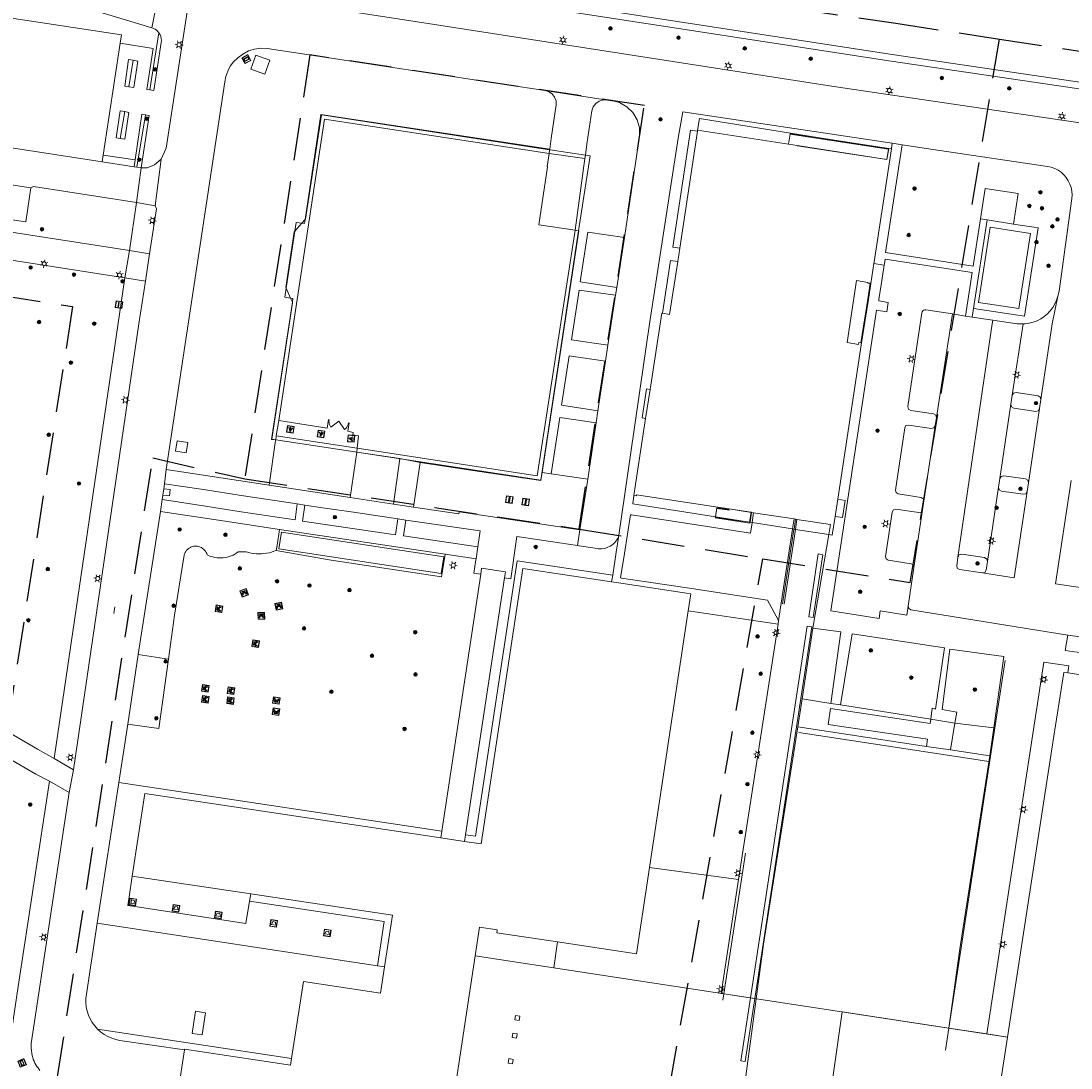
# Model space of a CAD drawing. Header units: metres. Extents: x 89872 to 94585, y 463299 to 469000.
# Tile 85 of 230: x 91379 to 91535, y 464889 to 465045. Entities that reach past the tile are written whole.
import ezdxf
from ezdxf.enums import TextEntityAlignment as Align

# ---------------------------------------------------------------- set-up
doc = ezdxf.new("R2010")
doc.units = ezdxf.units.M
doc.linetypes.add('HIDDEN', pattern=[9.525, 6.35, -3.175])
doc.layers.get('0').update_dxf_attribs({"linetype": 'CONTINUOUS'})
for name, color, linetype, lineweight in [('B-WE-BV-GELEIDECONSTRUCTIE-G', 251, 'CONTINUOUS', 13), ('B-WE-GK-BESCHOEIING-G', 251, 'CONTINUOUS', 13), ('B-WE-GR-BEPLANTING_CULTUUR-G', 251, 'CONTINUOUS', 13), ('B-WE-GR-BOOM-S', 251, 'CONTINUOUS', 13), ('B-WE-GR-PLANTENBAK-S', 251, 'CONTINUOUS', 13), ('B-WE-IE-MEUBILAIR_WEGMEUBILAIR_BRIEVENBUS-G', 251, 'CONTINUOUS', 13), ('B-WE-IE-MEUBILAIR_WEGMEUBILAIR_PICKNICKTAFEL-S', 251, 'CONTINUOUS', 13), ('B-WE-IE-MEUBILAIR_WEGMEUBILAIR_VLAGGENMAST-S', 251, 'CONTINUOUS', 13), ('B-WE-IE-TERREINAFSCHEIDING-G', 251, 'CONTINUOUS', 13), ('B-WE-IE-TERREINAFSCHEIDING_KUNSTMATIG_HEKWERK-G', 251, 'CONTINUOUS', 13), ('B-WE-IE-TERREINAFSCHEIDING_KUNSTMATIG_MUUR-G', 251, 'CONTINUOUS', 13), ('B-WE-KL-ET_LS_OV_LICHTMAST-S', 251, 'CONTINUOUS', 13), ('B-WE-KL-ET_LS_SR_ARMATUUR-G', 251, 'CONTINUOUS', 13), ('B-WE-KL-ET_LS_SR_BORD-S', 251, 'CONTINUOUS', 13), ('B-WE-OG-TOPOGRAFIE_BEBOUWING-GV', 251, 'CONTINUOUS', 13), ('B-WE-OG-TOPOGRAFIE_BEBOUWING_LUIFEL-GV', 251, 'CONTINUOUS', 13), ('B-WE-OG-TOPOGRAFIE_HUISNUMMER-T25', 251, 'CONTINUOUS', 13), ('B-WE-OG-TOPOGRAFIE_STRAATNAAM-T18', 251, 'CONTINUOUS', 13), ('B-WE-OG-TOPOGRAFIE_WATER-GV', 251, 'CONTINUOUS', 13), ('B-WE-VH-VERHARDING-GV', 251, 'CONTINUOUS', 13), ('B-WE-VW-INFORMATIEBORD-S', 251, 'CONTINUOUS', 13), ('B_OVERBOUWLIJN_LIJN_1', 251, 'CONTINUOUS', 13), ('Percelen', 10, 'HIDDEN', 25)]:
    doc.layers.add(name, color=color, linetype=linetype, lineweight=lineweight)
doc.styles.get("Standard").update_dxf_attribs({"font": 'isocp.shx'})

# ---------------------------------------------------------------- blocks, each defined once
blk = doc.blocks.new('Q_BOOM')
for radius in [0.27, 0.18, 0.09]:
    blk.add_circle((0, 0), radius)
blk = doc.blocks.new('Q_PICKNICKTAFEL')
blk.add_lwpolyline([(-0.5, 0.5), (0.5, 0.5), (0.5, -0.5), (-0.5, -0.5)], close=True)
blk.add_lwpolyline([(-0.44, 0.46), (0.44, 0.46, -0.414214), (0.46, 0.44), (0.46, -0.44, -0.414214), (0.44, -0.46), (-0.44, -0.46, -0.414214), (-0.46, -0.44), (-0.46, 0.44), (-0.46, 0.44), (-0.46, 0.45), (-0.46, 0.45), (-0.46, 0.45), (-0.46, 0.45), (-0.46, 0.45), (-0.46, 0.45), (-0.46, 0.46), (-0.46, 0.46), (-0.46, 0.46), (-0.45, 0.46), (-0.45, 0.46), (-0.45, 0.46), (-0.45, 0.46), (-0.45, 0.46), (-0.45, 0.46), (-0.44, 0.46), (-0.44, 0.46)], format="xyb")
for points in [[(-0.25, -0.06), (-0.41, -0.06), (-0.41, 0.02)], [(-0.41, 0.02), (-0.21, 0.02)], [(-0.14, 0.21), (-0.27, 0.21), (-0.27, 0.28)], [(-0.27, 0.28), (0.26, 0.28), (0.26, 0.21), (0.13, 0.21)], [(-0.21, 0.02), (-0.14, 0.21)], [(-0.12, 0.02), (-0.03, 0.21)], [(-0.12, 0.02), (0.11, 0.02)], [(0.03, 0.21), (-0.03, 0.21)], [(0.11, 0.02), (0.03, 0.21)], [(0.21, 0.02), (0.13, 0.21)], [(0.21, 0.02), (0.4, 0.02), (0.4, -0.06), (0.24, -0.06)], [(-0.34, -0.28), (-0.25, -0.06)], [(-0.34, -0.28), (-0.24, -0.28)], [(-0.24, -0.28), (-0.15, -0.06)], [(0.14, -0.06), (-0.15, -0.06)], [(0.23, -0.28), (0.14, -0.06)], [(0.23, -0.28), (0.33, -0.28)], [(0.33, -0.28), (0.24, -0.06)]]:
    blk.add_lwpolyline(points)
blk = doc.blocks.new('Q_LICHTPUNT')
for points in [[(-0.5, 0.5), (0.5, 0.5), (0.5, -0.5), (-0.5, -0.5)], [(-0.46, 0.46), (0.46, 0.46), (0.46, -0.46), (-0.46, -0.46)], [(-0.12, 0.08), (-0.08, 0.05), (-0.26, -0.23), (-0.3, -0.2)], [(-0.03, 0.03), (0.02, 0.03), (0.02, -0.3), (-0.03, -0.3)], [(0.08, 0.05), (0.12, 0.08), (0.29, -0.21), (0.25, -0.24)]]:
    blk.add_lwpolyline(points, close=True)
blk.add_circle((0, 0.21), 0.103)
blk = doc.blocks.new('Q_BRIEVENBUS')
for points in [[(-0.5, 0.5), (0.5, 0.5), (0.5, -0.5), (-0.5, -0.5)], [(-0.31, 0.1), (-0.05, 0.1), (-0.03, 0.03), (-0.05, 0.01), (-0.31, 0.01), (-0.33, 0.03)], [(0.06, 0.1), (0.31, 0.1), (0.33, 0.03), (0.31, 0.01), (0.06, 0.01), (0.03, 0.03)]]:
    blk.add_lwpolyline(points, close=True)
blk.add_lwpolyline([(-0.44, 0.46), (0.44, 0.46, -0.414214), (0.46, 0.44), (0.46, -0.44, -0.414214), (0.44, -0.46), (-0.44, -0.46, -0.414214), (-0.46, -0.44), (-0.46, 0.44), (-0.46, 0.44), (-0.46, 0.45), (-0.46, 0.45), (-0.46, 0.45), (-0.46, 0.45), (-0.46, 0.45), (-0.46, 0.45), (-0.46, 0.46), (-0.46, 0.46), (-0.46, 0.46), (-0.45, 0.46), (-0.45, 0.46), (-0.45, 0.46), (-0.45, 0.46), (-0.45, 0.46), (-0.45, 0.46), (-0.44, 0.46), (-0.44, 0.46)], format="xyb")
blk = doc.blocks.new('Q_LICHTMAST')
for points in [[(-0.26, 0.15), (-0.52, 0.3)], [(0, 0.3), (0, 0.6)], [(0.26, 0.15), (0.52, 0.3)], [(-0.26, -0.15), (-0.52, -0.3)], [(0, -0.3), (0, -0.6)], [(0.26, -0.15), (0.52, -0.3)]]:
    blk.add_lwpolyline(points)
blk.add_circle((0, 0), 0.3)
blk = doc.blocks.new('Q_VLAGGENMAST')
for points in [[(-0.5, 0.5), (0.5, 0.5), (0.5, -0.5), (-0.5, -0.5)], [(-0.08, 0.33), (0.07, 0.33), (0.07, -0.33), (-0.08, -0.33)]]:
    blk.add_lwpolyline(points, close=True)
blk.add_lwpolyline([(-0.44, 0.46), (0.44, 0.46, -0.414214), (0.46, 0.44), (0.46, -0.44, -0.414214), (0.44, -0.46), (-0.44, -0.46, -0.414214), (-0.46, -0.44), (-0.46, 0.44), (-0.46, 0.44), (-0.46, 0.45), (-0.46, 0.45), (-0.46, 0.45), (-0.46, 0.45), (-0.46, 0.45), (-0.46, 0.45), (-0.46, 0.46), (-0.46, 0.46), (-0.46, 0.46), (-0.45, 0.46), (-0.45, 0.46), (-0.45, 0.46), (-0.45, 0.46), (-0.45, 0.46), (-0.45, 0.46), (-0.44, 0.46), (-0.44, 0.46)], format="xyb")
blk = doc.blocks.new('Q_STRAATNAAMBORD')
for points in [[(-0.5, 0.5), (0.5, 0.5), (0.5, -0.5), (-0.5, -0.5)], [(-0.37, 0.22), (0.36, 0.22), (0.36, -0.21), (-0.37, -0.21)]]:
    blk.add_lwpolyline(points, close=True)
for points in [[(-0.44, 0.46), (0.44, 0.46, -0.414214), (0.46, 0.44), (0.46, -0.44, -0.414214), (0.44, -0.46), (-0.44, -0.46, -0.414214), (-0.46, -0.44), (-0.46, 0.44), (-0.46, 0.44), (-0.46, 0.45), (-0.46, 0.45), (-0.46, 0.45), (-0.46, 0.45), (-0.46, 0.45), (-0.46, 0.45), (-0.46, 0.46), (-0.46, 0.46), (-0.46, 0.46), (-0.45, 0.46), (-0.45, 0.46), (-0.45, 0.46), (-0.45, 0.46), (-0.45, 0.46), (-0.45, 0.46), (-0.44, 0.46), (-0.44, 0.46)], [(-0.29, 0.16), (0.28, 0.16, -0.414214), (0.3, 0.14), (0.3, -0.13, -0.414214), (0.28, -0.16), (-0.29, -0.16, -0.414214), (-0.31, -0.13), (-0.31, 0.14), (-0.31, 0.14), (-0.31, 0.14), (-0.31, 0.14), (-0.31, 0.15), (-0.31, 0.15), (-0.31, 0.15), (-0.3, 0.15), (-0.3, 0.15), (-0.3, 0.15), (-0.3, 0.16), (-0.3, 0.16), (-0.3, 0.16), (-0.3, 0.16), (-0.29, 0.16), (-0.29, 0.16), (-0.29, 0.16), (-0.29, 0.16), (-0.29, 0.16)]]:
    blk.add_lwpolyline(points, format="xyb")
blk = doc.blocks.new('Q_INFORMATIEBORD')
for points in [[(-0.5, 0.5), (0.5, 0.5), (0.5, -0.5), (-0.5, -0.5)], [(-0.37, 0.22), (0.36, 0.22), (0.36, -0.21), (-0.37, -0.21)]]:
    blk.add_lwpolyline(points, close=True)
for points in [[(-0.44, 0.46), (0.44, 0.46, -0.414214), (0.46, 0.44), (0.46, -0.44, -0.414214), (0.44, -0.46), (-0.44, -0.46, -0.414214), (-0.46, -0.44), (-0.46, 0.44), (-0.46, 0.44), (-0.46, 0.45), (-0.46, 0.45), (-0.46, 0.45), (-0.46, 0.45), (-0.46, 0.45), (-0.46, 0.45), (-0.46, 0.46), (-0.46, 0.46), (-0.46, 0.46), (-0.45, 0.46), (-0.45, 0.46), (-0.45, 0.46), (-0.45, 0.46), (-0.45, 0.46), (-0.45, 0.46), (-0.44, 0.46), (-0.44, 0.46)], [(-0.29, 0.16), (0.28, 0.16, -0.414214), (0.3, 0.14), (0.3, -0.13, -0.414214), (0.28, -0.16), (-0.29, -0.16, -0.414214), (-0.31, -0.13), (-0.31, 0.14), (-0.31, 0.14), (-0.31, 0.14), (-0.31, 0.14), (-0.31, 0.15), (-0.31, 0.15), (-0.31, 0.15), (-0.3, 0.15), (-0.3, 0.15), (-0.3, 0.15), (-0.3, 0.16), (-0.3, 0.16), (-0.3, 0.16), (-0.3, 0.16), (-0.29, 0.16), (-0.29, 0.16), (-0.29, 0.16), (-0.29, 0.16), (-0.29, 0.16)]]:
    blk.add_lwpolyline(points, format="xyb")
blk = doc.blocks.new('Q_BLOEMBAK')
for points in [[(-0.5, 0.5), (0.5, 0.5), (0.5, -0.5), (-0.5, -0.5)], [(-0.34, 0.2), (0.33, 0.2), (0.19, -0.25), (-0.2, -0.25)]]:
    blk.add_lwpolyline(points, close=True)
blk.add_lwpolyline([(-0.44, 0.46), (0.44, 0.46, -0.414214), (0.46, 0.44), (0.46, -0.44, -0.414214), (0.44, -0.46), (-0.44, -0.46, -0.414214), (-0.46, -0.44), (-0.46, 0.44), (-0.46, 0.44), (-0.46, 0.45), (-0.46, 0.45), (-0.46, 0.45), (-0.46, 0.45), (-0.46, 0.45), (-0.46, 0.45), (-0.46, 0.46), (-0.46, 0.46), (-0.46, 0.46), (-0.45, 0.46), (-0.45, 0.46), (-0.45, 0.46), (-0.45, 0.46), (-0.45, 0.46), (-0.45, 0.46), (-0.44, 0.46), (-0.44, 0.46)], format="xyb")

msp = doc.modelspace()

# ---------------------------------------------------------------- linework, layer by layer
at = {"layer": 'B-WE-BV-GELEIDECONSTRUCTIE-G'}
for p, q in [((91493.83, 464969.44), (91494.06, 464970.93)), ((91491.76, 464955.76), (91493.83, 464969.41)), ((91493.83, 464969.41), (91493.83, 464969.44)), ((91499.24, 464968.58), (91496.88, 464954.64)), ((91491.68, 464955.24), (91491.76, 464955.76)), ((91495.29, 464944.11), (91494.65, 464939.91)), ((91513.8, 464937.01), (91494.65, 464939.91)), ((91523.85, 464939.79), (91523.26, 464935.58)), ((91513.8, 464937.01), (91517.38, 464936.47)), ((91523.26, 464935.58), (91517.38, 464936.47)), ((91483.22, 464900.17), (91485.78, 464917.17)), ((91488.43, 464899.37), (91486.35, 464883.87))]:
    msp.add_line(p, q, dxfattribs=at)
for points in [[(91494.65, 464939.91), (91489.51, 464907.53), (91488.43, 464899.37)], [(91517.13, 464895), (91518.78, 464906.84), (91523.26, 464935.58)], [(91496.99, 464867.65), (91501.21, 464897.43), (91517.13, 464895)]]:
    msp.add_lwpolyline(points, dxfattribs=at)
at = {"layer": 'B-WE-GK-BESCHOEIING-G'}
msp.add_lwpolyline([(91419.52, 465061.59), (91418.77, 465054.06), (91508.7, 465040.19), (91559.51, 465032.66), (91574.56, 465030.15), (91579.58, 465029.82), (91702.25, 465010.85), (91746.83, 465004.05), (91748.57, 465004.29), (91749.83, 465005.06), (91750.79, 465006.07), (91750.84, 465006.41)], dxfattribs=at)
at = {"layer": 'B-WE-GR-BEPLANTING_CULTUUR-G'}
for p, q in [((91399.41, 465043.39), (91398.05, 465034.89)), ((91394.92, 465035.37), (91395.57, 465039.32)), ((91393.64, 465027.65), (91394.31, 465031.68)), ((91396.12, 465023.37), (91397.41, 465031.17)), ((91395.85, 465024.45), (91395.7, 465023.43)), ((91527.45, 465019.43), (91526.75, 465014.9)), ((91485.78, 464917.17), (91491.68, 464955.24)), ((91496.88, 464954.64), (91495.29, 464944.11)), ((91400.81, 464950.02), (91396.33, 464950.7)), ((91525.33, 464950.41), (91523.85, 464939.79))]:
    msp.add_line(p, q, dxfattribs=at)
for points in [[(91521.86, 465015.66), (91522.56, 465020.19), (91527.45, 465019.43)], [(91506.71, 465003.63), (91507.06, 465005.85), (91507.51, 465008.77)], [(91416.89, 464966.24), (91416.53, 464966.1), (91416.17, 464965.98), (91415.81, 464965.89), (91415.43, 464965.81), (91415.06, 464965.76), (91414.68, 464965.73), (91414.3, 464965.72), (91413.92, 464965.74), (91413.54, 464965.77), (91413.17, 464965.84), (91412.8, 464965.92), (91412.43, 464966.02), (91411.23, 464966.02), (91410.99, 464965.85), (91410.72, 464965.68), (91410.45, 464965.54), (91410.17, 464965.42), (91409.88, 464965.32), (91409.58, 464965.23), (91409.29, 464965.17), (91408.98, 464965.13), (91408.67, 464965.11), (91408.37, 464965.11), (91408.06, 464965.14), (91407.76, 464965.18), (91407.46, 464965.25), (91407.16, 464965.33), (91406.87, 464965.44), (91406.6, 464965.57), (91406.53, 464965.76), (91406.44, 464965.94), (91406.33, 464966.11), (91406.21, 464966.27), (91406.07, 464966.41), (91405.91, 464966.54), (91405.74, 464966.65), (91405.55, 464966.73), (91405.36, 464966.8), (91405.17, 464966.84), (91404.96, 464966.86), (91404.76, 464966.86), (91404.56, 464966.84), (91404.37, 464966.79), (91404.17, 464966.72), (91403.99, 464966.63), (91403.82, 464966.52), (91403.67, 464966.39), (91403.53, 464966.25), (91403.4, 464966.09), (91403.3, 464965.92), (91403.22, 464965.73), (91403.15, 464965.54), (91401.71, 464956.56), (91400.81, 464950.02)], [(91400.81, 464950.02), (91399.37, 464939.65), (91394.75, 464940.3)]]:
    msp.add_lwpolyline(points, dxfattribs=at)
at = {"layer": 'B-WE-IE-TERREINAFSCHEIDING-G'}
for p, q in [((91493.46, 465028.3), (91493.24, 465026.82)), ((91508.17, 465026.18), (91497.86, 465027.75)), ((91507.9, 465024.5), (91508.17, 465026.18)), ((91418.37, 465005.33), (91419.68, 465013.86)), ((91461.43, 465014), (91461.96, 465013.89)), ((91416.9, 464983.32), (91416.82, 464982.74)), ((91416.82, 464982.74), (91416.81, 464982.7)), ((91428.89, 464980.9), (91428.94, 464981.47)), ((91427.89, 464974.13), (91428.89, 464980.9)), ((91435.29, 464979.92), (91428.89, 464980.9)), ((91428.89, 464980.9), (91428.89, 464980.9)), ((91435.29, 464979.92), (91434.37, 464973.14)), ((91438.34, 464979.36), (91435.29, 464979.92)), ((91437.34, 464972.7), (91438.34, 464979.36)), ((91456.5, 464977.87), (91457.87, 464977.66)), ((91400.12, 464975.39), (91401.07, 464975.3)), ((91501.67, 464973.69), (91500.58, 464973.86)), ((91487.5, 464970.44), (91487.7, 464971.9)), ((91417.05, 464966.96), (91417.36, 464969.33)), ((91416.89, 464966.24), (91417.05, 464966.96)), ((91441.58, 464924.37), (91447.36, 464962.67)), ((91450.9, 464962.12), (91445.12, 464923.83)), ((91501.04, 464954.09), (91496.88, 464954.64)), ((91499.53, 464943.42), (91501.04, 464954.09)), ((91495.29, 464944.11), (91499.53, 464943.42)), ((91499.53, 464943.42), (91500.98, 464943.19)), ((91500.98, 464943.19), (91514.44, 464941.05)), ((91518.02, 464940.48), (91523.85, 464939.79)), ((91393.43, 464931.64), (91441.58, 464924.37)), ((91441.43, 464923.38), (91441.58, 464924.37)), ((91445.12, 464923.83), (91444.97, 464922.84)), ((91472.52, 464918.97), (91485.78, 464917.17)), ((91413.11, 464915.03), (91412.92, 464913.91)), ((91390.22, 464910.64), (91431.96, 464904.3)), ((91431.96, 464904.3), (91433.03, 464904.15)), ((91483.59, 464900.11), (91483.22, 464900.17)), ((91487.57, 464899.51), (91483.59, 464900.11)), ((91488.23, 464899.4), (91487.57, 464899.51)), ((91488.43, 464899.37), (91488.23, 464899.4)), ((91419.18, 464890.44), (91390.24, 464894.85)), ((91522.82, 464894.13), (91517.13, 464895)), ((91522.82, 464894.13), (91525.86, 464893.67))]:
    msp.add_line(p, q, dxfattribs=at)
for points in [[(91421.18, 465015.58), (91423.54, 465031.23), (91457.64, 465026.08)], [(91497.86, 465027.75), (91493.48, 465028.42), (91493.46, 465028.3)], [(91419.68, 465013.86), (91419.87, 465015.15), (91420.7, 465015.03)], [(91420.7, 465015.03), (91421.09, 465014.98), (91421.18, 465015.58)], [(91461.96, 465013.89), (91461.99, 465013.89), (91456.5, 464977.87)], [(91419.02, 465003.85), (91418.16, 465003.99), (91418.37, 465005.33)], [(91419.29, 465003.24), (91419.37, 465003.79), (91419.02, 465003.85)], [(91506.71, 465003.63), (91506.68, 465003.43), (91508.09, 465003.22), (91507.87, 465001.8), (91506.36, 465002.04), (91499.54, 464957.23), (91506.73, 464956.06), (91506.91, 464957.2), (91510.86, 464956.56), (91511.08, 464957.94)], [(91416.81, 464982.7), (91416.2, 464982.79), (91419.29, 465003.24)], [(91415.81, 464975.94), (91416.79, 464982.61), (91416.81, 464982.7)], [(91456.5, 464977.87), (91456.32, 464976.65), (91447.18, 464978.01), (91438.34, 464979.36)], [(91401.07, 464975.3), (91400.97, 464974.35), (91400, 464974.49)], [(91500.19, 464971.3), (91501.29, 464971.13), (91501.67, 464973.69)], [(91484.32, 464972.41), (91484.3, 464972.31), (91482.57, 464972.56), (91482.35, 464971.25)], [(91482.35, 464971.25), (91482.34, 464971.16), (91482.33, 464971.1), (91487.48, 464970.3), (91487.49, 464970.37), (91487.5, 464970.44)], [(91442.05, 464965.66), (91441.69, 464963.17), (91441.5, 464962.31), (91425.06, 464964.76), (91416.89, 464966.24)], [(91445.12, 464923.83), (91446.61, 464923.61), (91452.81, 464964.69), (91467.03, 464962.55)], [(91516.51, 464951.7), (91502.71, 464953.78), (91500.98, 464943.19)], [(91534.87, 464953.61), (91534.49, 464951.29), (91545.82, 464949.73)], [(91514.44, 464941.05), (91514.63, 464942.7), (91515.16, 464942.58), (91516.51, 464951.7)], [(91525.33, 464950.41), (91517.3, 464951.51), (91516.15, 464942.49), (91518.33, 464942.1), (91518.02, 464940.48)], [(91534.85, 464947.96), (91535.01, 464949.03), (91531.29, 464949.58), (91522.82, 464894.13)], [(91365.73, 464944.24), (91369.12, 464943.72), (91381.33, 464936.58), (91383.8, 464935.2)], [(91383.08, 464931.82), (91381.04, 464932.84), (91373.83, 464937.04)], [(91412.92, 464913.91), (91412.36, 464910.6), (91396.14, 464913.06), (91394.76, 464913.27), (91394.96, 464914.59), (91395.42, 464917.63)], [(91412.92, 464913.91), (91432.98, 464910.87), (91431.96, 464904.3)]]:
    msp.add_lwpolyline(points, dxfattribs=at)
at = {"layer": 'B-WE-IE-TERREINAFSCHEIDING_KUNSTMATIG_HEKWERK-G'}
for p, q in [((91493.46, 465028.3), (91493.46, 465028.3)), ((91493.46, 465028.3), (91508.15, 465026.07)), ((91484.42, 464972.22), (91482.6, 464972.5)), ((91487.44, 464970.45), (91487.65, 464971.91)), ((91525.51, 464949.79), (91517.13, 464895)), ((91486.83, 464921.1), (91483.59, 464900.11)), ((91483.59, 464900.11), (91483.44, 464899.14)), ((91517.13, 464895), (91516.63, 464891.72))]:
    msp.add_line(p, q, dxfattribs=at)
for points in [[(91505.4, 465006.06), (91505.04, 465003.69), (91504.04, 464997.2)], [(91482.4, 464971.16), (91487.43, 464970.42), (91487.44, 464970.45)], [(91523.02, 464934.75), (91522.82, 464934.78), (91494.79, 464939.08)]]:
    msp.add_lwpolyline(points, dxfattribs=at)
at = {"layer": 'B-WE-IE-TERREINAFSCHEIDING_KUNSTMATIG_MUUR-G'}
for p, q in [((91494.28, 464970.9), (91494.06, 464969.4)), ((91494.28, 464969.37), (91494.5, 464970.86)), ((91458.27, 464903.97), (91458.79, 464907.85)), ((91488.23, 464899.4), (91488.23, 464899.4))]:
    msp.add_line(p, q, dxfattribs=at)
for points in [[(91494.06, 464969.4), (91494.05, 464969.37), (91492.36, 464958.27)], [(91492.57, 464958.23), (91494.27, 464969.34), (91494.28, 464969.37)], [(91496.93, 464956.24), (91496.25, 464956.34), (91497.68, 464965.71), (91498.33, 464965.59), (91496.93, 464956.24)], [(91487.57, 464899.51), (91496.03, 464954.95), (91496.71, 464954.82), (91488.23, 464899.4)], [(91488.23, 464899.4), (91486.79, 464890.01), (91486.14, 464890.12), (91487.57, 464899.51)]]:
    msp.add_lwpolyline(points, dxfattribs=at)
at = {"layer": 'B-WE-OG-TOPOGRAFIE_BEBOUWING-GV'}
for p, q in [((91391.1, 465025.18), (91393.65, 465041.85)), ((91479.66, 465028.75), (91477.02, 465011.29)), ((91479.68, 465028.88), (91479.66, 465028.75)), ((91369.13, 465027.5), (91390.94, 465024.16)), ((91508.17, 465026.18), (91508.15, 465026.07)), ((91508.57, 465026.11), (91508.17, 465026.18)), ((91390.94, 465024.16), (91391.1, 465025.18)), ((91477.02, 465011.29), (91476.72, 465009.31)), ((91505.5, 465006.04), (91505.95, 465009.01)), ((91500.58, 464973.86), (91504.14, 464997.19)), ((91472.6, 464990.23), (91471.94, 464985.9)), ((91471.94, 464985.9), (91470.19, 464974.43)), ((91500.19, 464971.3), (91500.58, 464973.86)), ((91484.32, 464972.41), (91487.65, 464971.91)), ((91487.65, 464971.91), (91487.7, 464971.9)), ((91494.06, 464970.93), (91494.28, 464970.9)), ((91494.28, 464970.9), (91494.5, 464970.86)), ((91466.88, 464961.56), (91453.65, 464963.55)), ((91472.52, 464918.97), (91478.29, 464957.22)), ((91545.61, 464946.41), (91534.85, 464947.96)), ((91518.02, 464940.48), (91514.44, 464941.05)), ((91517.38, 464936.47), (91518.02, 464940.48)), ((91444.97, 464922.84), (91441.43, 464923.38)), ((91395.42, 464917.63), (91413.11, 464915.03)), ((91452.45, 464896.22), (91453.1, 464896.11)), ((91452.04, 464893.6), (91452.69, 464893.5)), ((91403.2, 464891.75), (91398.18, 464858.83)), ((91451.45, 464889.79), (91452.09, 464889.69))]:
    msp.add_line(p, q, dxfattribs=at)
for points in [[(91393.65, 465041.85), (91393.84, 465043.1), (91368.22, 465046.99), (91368.04, 465045.81)], [(91461.43, 465014), (91456.04, 465014.8), (91457.34, 465023.44), (91457.28, 465023.46), (91457.55, 465025.41)], [(91505.95, 465009.01), (91505.99, 465009.27), (91508.57, 465026.11)], [(91529.32, 465013.5), (91523.29, 465014.43), (91521.55, 465003.21), (91527.58, 465002.28), (91529.32, 465013.5)], [(91476.72, 465009.31), (91475.5, 465001.43), (91474.44, 465001.6)], [(91474.44, 465001.6), (91474.34, 465001.62), (91472.6, 464990.23)], [(91417.25, 464985.58), (91424.49, 464984.48), (91424.68, 464985.73), (91424.73, 464985.72), (91424.77, 464985.69), (91424.75, 464985.46), (91424.77, 464985.23), (91424.83, 464985), (91424.92, 464984.79), (91425.04, 464984.59), (91426.21, 464985.48), (91427.06, 464984.28), (91427.24, 464984.43), (91427.39, 464984.6), (91427.52, 464984.8), (91427.61, 464985.01), (91427.66, 464985.24), (91427.7, 464985.23), (91427.77, 464985.24), (91427.56, 464984), (91428.35, 464983.83), (91428.32, 464983.47)], [(91428.32, 464983.47), (91429.16, 464983.32), (91428.94, 464981.47)], [(91499.24, 464968.58), (91499.76, 464968.5), (91500.19, 464971.3)], [(91453.65, 464963.55), (91447.45, 464922.47), (91444.97, 464922.84)], [(91478.29, 464957.22), (91478.68, 464959.78), (91478.02, 464959.87), (91468.25, 464961.35), (91466.88, 464961.56)], [(91534.85, 464947.96), (91534.27, 464948.04), (91532.64, 464937.6), (91525.86, 464893.67)], [(91514.44, 464941.05), (91514.34, 464940.4), (91499.49, 464942.65), (91499.14, 464940.25), (91513.97, 464938.1), (91513.8, 464937.01)], [(91441.43, 464923.38), (91397.3, 464929.99), (91395.42, 464917.63)], [(91458.79, 464907.85), (91470.57, 464906.07), (91472.52, 464918.97)], [(91413.11, 464915.03), (91434.23, 464911.82), (91433.03, 464904.15)], [(91447.98, 464863.44), (91448.29, 464865.45), (91440.61, 464866.65), (91446.52, 464905.77), (91447.16, 464910.03), (91449.82, 464909.63), (91449.76, 464909.22), (91458.79, 464907.85)], [(91433.03, 464904.15), (91432.41, 464900.21), (91420.96, 464901.95), (91419.18, 464890.44)], [(91453.1, 464896.11), (91453.2, 464896.76), (91452.56, 464896.86), (91452.45, 464896.22)], [(91452.69, 464893.5), (91452.79, 464894.15), (91452.15, 464894.25), (91452.04, 464893.6)], [(91525.86, 464893.67), (91523.5, 464878.21), (91521.32, 464863.94)], [(91419.18, 464890.44), (91419.03, 464889.48), (91403.22, 464891.87), (91403.2, 464891.75)], [(91452.09, 464889.69), (91452.19, 464890.34), (91451.55, 464890.44), (91451.45, 464889.79)]]:
    msp.add_lwpolyline(points, dxfattribs=at)
at = {"layer": 'B-WE-OG-TOPOGRAFIE_BEBOUWING_LUIFEL-GV'}
for p, q in [((91424.09, 465030.52), (91417.25, 464985.58)), ((91457.55, 465025.41), (91424.09, 465030.52)), ((91493.24, 465026.82), (91479.68, 465028.88)), ((91494.55, 465026.62), (91493.24, 465026.82)), ((91508.15, 465026.07), (91497.86, 465027.75)), ((91462.89, 465024.67), (91457.55, 465025.41)), ((91494.55, 465026.62), (91507.9, 465024.5)), ((91508.15, 465026.07), (91507.9, 465024.5)), ((91461.43, 465014), (91462.89, 465024.67)), ((91461.96, 465013.89), (91463.66, 465025.07)), ((91463.66, 465025.07), (91462.96, 465025.17)), ((91420.7, 465015.03), (91419.68, 465013.86)), ((91421.18, 465015.58), (91420.7, 465015.03)), ((91418.37, 465005.33), (91419.02, 465003.85)), ((91505.4, 465006.06), (91505.5, 465006.04)), ((91419.02, 465003.85), (91419.29, 465003.24)), ((91504.14, 464997.19), (91504.04, 464997.2)), ((91417.25, 464985.58), (91416.9, 464983.32)), ((91416.9, 464983.32), (91428.94, 464981.47)), ((91470.58, 464974.5), (91484.32, 464972.41)), ((91487.7, 464971.9), (91484.32, 464972.41)), ((91482.35, 464971.25), (91487.44, 464970.45)), ((91487.44, 464970.45), (91487.5, 464970.44)), ((91487.5, 464970.44), (91487.82, 464970.38)), ((91487.7, 464971.9), (91488.04, 464971.85)), ((91488.04, 464971.85), (91494.06, 464970.93)), ((91494.5, 464970.86), (91494.06, 464970.93)), ((91487.82, 464970.38), (91493.83, 464969.44)), ((91493.83, 464969.44), (91494.06, 464969.4)), ((91494.06, 464969.4), (91494.28, 464969.37)), ((91494.28, 464969.37), (91499.24, 464968.58))]:
    msp.add_line(p, q, dxfattribs=at)
for points in [[(91457.62, 465025.97), (91423.63, 465031.17), (91421.24, 465015.64), (91421.18, 465015.58)], [(91497.86, 465027.75), (91479.95, 465030.66), (91479.68, 465028.88)], [(91462.96, 465025.17), (91457.73, 465025.96), (91457.62, 465025.97)], [(91419.68, 465013.86), (91419.57, 465013.74), (91418.31, 465005.46), (91418.37, 465005.33)], [(91428.89, 464980.9), (91456.3, 464976.73), (91461.96, 465013.89)], [(91428.94, 464981.47), (91455.79, 464977.35), (91461.43, 465014)], [(91504.04, 464997.2), (91503.71, 464997.25), (91503.67, 464996.96), (91501.96, 464997.22), (91503.37, 465006.46)], [(91503.37, 465006.46), (91505.07, 465006.2), (91505.05, 465006.1), (91505.4, 465006.06)], [(91504.14, 464997.19), (91505.14, 465003.67), (91505.5, 465006.04)], [(91419.29, 465003.24), (91419.33, 465003.14), (91416.25, 464982.83), (91416.82, 464982.74)], [(91416.82, 464982.74), (91427.98, 464981.04), (91428.89, 464980.9)], [(91470.19, 464974.43), (91470.02, 464973.2), (91482.35, 464971.25)], [(91470.19, 464974.43), (91470.56, 464974.38), (91470.58, 464974.5)], [(91494.5, 464970.86), (91499.48, 464970.11), (91499.24, 464968.58)], [(91417.29, 464966.49), (91441.48, 464962.79), (91441.85, 464965.25), (91417.67, 464968.95), (91417.29, 464966.49)]]:
    msp.add_lwpolyline(points, dxfattribs=at)
at = {"layer": 'B-WE-OG-TOPOGRAFIE_STRAATNAAM-T18'}
msp.add_line((91392.66, 464956.84), (91392.81, 464957.83), dxfattribs=at)
at = {"layer": 'B-WE-OG-TOPOGRAFIE_WATER-GV'}
msp.add_lwpolyline([(91420.8, 465063.39), (91418.58, 465062.23), (91417.69, 465053.22), (91508.55, 465039.2), (91558.81, 465031.76), (91563.33, 465031.01)], dxfattribs=at)
at = {"layer": 'B-WE-VH-VERHARDING-GV'}
for p, q in [((91398.78, 465046.4), (91398.35, 465044.17)), ((91396.26, 465039.2), (91395.57, 465039.32)), ((91409.24, 465036.09), (91400.5, 464978.28)), ((91466.27, 465033.38), (91456.9, 465034.82)), ((91467.25, 465033.2), (91466.27, 465033.38)), ((91394.94, 465031.55), (91394.31, 465031.68)), ((91508.7, 465026.95), (91477.5, 465031.64)), ((91396.78, 465023.27), (91397.94, 465031.08)), ((91397.94, 465031.08), (91397.41, 465031.17)), ((91508.57, 465026.11), (91508.7, 465026.95)), ((91510.19, 465026.72), (91508.7, 465026.95)), ((91457.55, 465025.41), (91457.62, 465025.97)), ((91457.62, 465025.97), (91457.64, 465026.08)), ((91390.94, 465024.16), (91395.7, 465023.43)), ((91395.85, 465024.45), (91391.1, 465025.18)), ((91398.84, 465017.63), (91399.72, 465024.55)), ((91462.96, 465025.17), (91462.89, 465024.67)), ((91380.29, 465020.29), (91368.28, 465022.17)), ((91395.7, 465023.43), (91396.12, 465023.37)), ((91396.78, 465023.27), (91396.04, 465018.1)), ((91396.12, 465023.37), (91396.78, 465023.27)), ((91395.01, 465010.96), (91396.04, 465018.1)), ((91398.84, 465017.63), (91396.04, 465018.1)), ((91399.04, 465017.18), (91398.84, 465017.63)), ((91398.02, 465010.44), (91399.04, 465017.18)), ((91520.81, 465002.32), (91522.83, 465015.51)), ((91521.86, 465015.66), (91522.83, 465015.51)), ((91522.83, 465015.51), (91526.75, 465014.9)), ((91526.75, 465014.9), (91530.46, 465014.33)), ((91468.79, 465012.87), (91467.67, 465005.45)), ((91395.01, 465010.96), (91394.32, 465006.9)), ((91398.02, 465010.44), (91395.01, 465010.96)), ((91397.4, 465006.4), (91398.02, 465010.44)), ((91507.51, 465008.77), (91505.95, 465009.01)), ((91383.8, 464935.2), (91394.32, 465006.9)), ((91397.4, 465006.4), (91394.32, 465006.9)), ((91396.43, 465000), (91397.4, 465006.4)), ((91467.47, 465004.27), (91467.67, 465005.45)), ((91467.47, 465004.27), (91466.32, 464996.85)), ((91520.81, 465002.32), (91520.61, 465001.03)), ((91515.28, 464986.05), (91517.67, 465001.49)), ((91517.67, 465001.49), (91519.62, 465001.18)), ((91519.62, 465001.18), (91520.61, 465001.03)), ((91520.61, 465001.03), (91523.67, 465000.56)), ((91386.66, 464933.53), (91396.43, 465000)), ((91526.59, 464989.37), (91528.19, 465000)), ((91465.98, 464994.46), (91466.32, 464996.85)), ((91465.98, 464994.46), (91464.83, 464987.06)), ((91526.59, 464989.37), (91526.39, 464988.02)), ((91524.74, 464976.94), (91526.39, 464988.02)), ((91530.65, 464987.38), (91530.85, 464988.74)), ((91464.59, 464985.27), (91464.83, 464987.06)), ((91530.65, 464987.38), (91528.99, 464976.33)), ((91464.59, 464985.27), (91463.31, 464976.84)), ((91513.42, 464973.57), (91515.1, 464984.82)), ((91515.1, 464984.82), (91515.28, 464986.05)), ((91403.7, 464982.34), (91402.12, 464982.59)), ((91400.5, 464978.28), (91400.23, 464976.16)), ((91400.5, 464978.28), (91415.81, 464975.94)), ((91463.31, 464976.84), (91457.87, 464977.66)), ((91462.15, 464969.3), (91463.31, 464976.84)), ((91524.74, 464976.94), (91524.55, 464975.65)), ((91400.12, 464975.39), (91400, 464974.49)), ((91400.23, 464976.16), (91400.12, 464975.39)), ((91415.81, 464975.94), (91427.89, 464974.13)), ((91522.89, 464964.58), (91524.55, 464975.65)), ((91528.8, 464975.02), (91528.99, 464976.33)), ((91399.9, 464973.82), (91399.62, 464972.03)), ((91400, 464974.49), (91399.9, 464973.82)), ((91427.89, 464974.13), (91434.37, 464973.14)), ((91513.22, 464972.26), (91513.42, 464973.57)), ((91399.62, 464972.03), (91396.33, 464950.7)), ((91419.99, 464973.16), (91421.17, 464972.98)), ((91434.37, 464973.14), (91437.34, 464972.7)), ((91511.94, 464963.68), (91513.22, 464972.26)), ((91435.02, 464970.94), (91432.38, 464971.33)), ((91435.02, 464970.94), (91436.21, 464970.76)), ((91447.29, 464969.13), (91436.21, 464970.76)), ((91488.04, 464971.85), (91487.82, 464970.38)), ((91442.05, 464965.66), (91417.36, 464969.33)), ((91446.94, 464966.75), (91447.29, 464969.13)), ((91461.79, 464966.96), (91462.15, 464969.3)), ((91467.55, 464965.95), (91467.88, 464968.18)), ((91446.94, 464966.75), (91446.68, 464964.97)), ((91467.03, 464962.55), (91467.55, 464965.95)), ((91446.68, 464964.97), (91442.05, 464965.66)), ((91511.08, 464957.94), (91511.94, 464963.68)), ((91466.88, 464961.56), (91467.03, 464962.55)), ((91491.68, 464955.24), (91478.29, 464957.22)), ((91545.97, 464952), (91534.87, 464953.61)), ((91396.33, 464950.7), (91394.75, 464940.3)), ((91394.75, 464940.3), (91393.43, 464931.64)), ((91386.66, 464933.53), (91383.8, 464935.2)), ((91386.01, 464930.12), (91386.66, 464933.53)), ((91383.08, 464931.82), (91386.01, 464930.12)), ((91393.43, 464931.64), (91390.22, 464910.64)), ((91390.22, 464910.64), (91388.5, 464899.4))]:
    msp.add_line(p, q, dxfattribs=at)
for points in [[(91399.72, 465024.55), (91400.47, 465026.23), (91407.59, 465072.46), (91408.01, 465075.1)], [(91398.35, 465044.17), (91366.39, 465053.86), (91365.21, 465046.24), (91368.04, 465045.81)], [(91412.79, 465050.76), (91413.68, 465049.64), (91415.47, 465048.47), (91418.88, 465047.92), (91419.3, 465047.9), (91424.96, 465047.02), (91438.26, 465044.98), (91500, 465035.43)], [(91399.41, 465043.39), (91399.25, 465043.6), (91399.05, 465043.79), (91398.84, 465043.95), (91398.6, 465044.07), (91398.35, 465044.17)], [(91398.05, 465034.89), (91398.66, 465034.8), (91399.74, 465041.95), (91399.77, 465042.26), (91399.74, 465042.55), (91399.68, 465042.85), (91399.57, 465043.13), (91399.41, 465043.39)], [(91393.65, 465041.85), (91398.52, 465041.09), (91397.59, 465034.96), (91398.05, 465034.89)], [(91456.9, 465034.82), (91415.53, 465041.07), (91414.58, 465041.12), (91413.63, 465041), (91412.73, 465040.71), (91411.89, 465040.25), (91411.14, 465039.66)], [(91395.57, 465039.32), (91394.89, 465039.43), (91394.32, 465035.47), (91394.92, 465035.37)], [(91411.14, 465039.66), (91410.54, 465039.08), (91410.04, 465038.42), (91409.65, 465037.69), (91409.38, 465036.91), (91409.24, 465036.09)], [(91415.18, 465037.25), (91415.92, 465039.33), (91413.84, 465040.08), (91413.11, 465038.01), (91415.18, 465037.25)], [(91394.92, 465035.37), (91395.66, 465035.25), (91396.26, 465039.2)], [(91457.64, 465026.08), (91457.85, 465027.68), (91458.62, 465032.66), (91458.59, 465033.27), (91458.37, 465033.84), (91457.99, 465034.31), (91457.49, 465034.65), (91456.9, 465034.82)], [(91500, 465035.43), (91555.18, 465027.25), (91555.61, 465027.15), (91556.03, 465026.98), (91556.41, 465026.75), (91556.76, 465026.47), (91557.06, 465026.14), (91557.31, 465025.77), (91557.5, 465025.37), (91557.63, 465024.94), (91557.7, 465024.49), (91556.98, 465019.75)], [(91466.27, 465033.38), (91465.64, 465033.41), (91465.03, 465033.23), (91464.51, 465032.87), (91464.14, 465032.37), (91463.94, 465031.77), (91463.19, 465026.83), (91462.96, 465025.17)], [(91468.79, 465012.87), (91471.05, 465027.98), (91471.03, 465029.24), (91470.68, 465030.45), (91470.03, 465031.52), (91469.13, 465032.4), (91468.03, 465033.01), (91467.25, 465033.2)], [(91394.31, 465031.68), (91393.62, 465031.76), (91393.02, 465027.76), (91393.64, 465027.65)], [(91393.64, 465027.65), (91394.34, 465027.54), (91394.94, 465031.55)], [(91477.5, 465031.64), (91476.77, 465027.7), (91472.54, 465000), (91467.88, 464968.18)], [(91397.41, 465031.17), (91396.87, 465031.26), (91395.85, 465024.45)], [(91479.66, 465028.75), (91478.64, 465028.91), (91475.99, 465011.44), (91477.02, 465011.29)], [(91507.9, 465024.5), (91494.54, 465026.54), (91494.55, 465026.62)], [(91510.19, 465026.72), (91507.7, 465010.65), (91520.77, 465008.6), (91521.86, 465015.66)], [(91531.86, 465023.5), (91515.79, 465025.89), (91510.19, 465026.72)], [(91399.72, 465024.55), (91398.75, 465023.71), (91397.63, 465023.28), (91396.78, 465023.27)], [(91533.4, 465004.12), (91533.56, 465004.89), (91535.46, 465018.69), (91535.5, 465019.24), (91535.46, 465019.8), (91535.35, 465020.34), (91535.18, 465020.86), (91534.94, 465021.36), (91534.64, 465021.83), (91534.28, 465022.25), (91533.87, 465022.62), (91533.41, 465022.93), (91532.92, 465023.19), (91532.4, 465023.38), (91531.86, 465023.5)], [(91380.29, 465020.29), (91379.59, 465015.21), (91370.32, 465016.59)], [(91396.04, 465018.1), (91380.69, 465020.5), (91380.29, 465020.29)], [(91370.32, 465016.59), (91370.04, 465014.81), (91395.01, 465010.96)], [(91530.46, 465014.33), (91528.42, 465001.14), (91520.81, 465002.32)], [(91467.67, 465005.45), (91462.21, 465006.27), (91463.35, 465013.67), (91468.79, 465012.87)], [(91394.32, 465006.9), (91369.41, 465010.74), (91369.08, 465008.61)], [(91519.62, 465001.18), (91520.62, 465007.66), (91507.65, 465009.67), (91507.54, 465008.99), (91507.51, 465008.77)], [(91476.72, 465009.31), (91475.67, 465009.47), (91474.44, 465001.6)], [(91466.32, 464996.85), (91460.91, 464997.65), (91462.06, 465005.04), (91467.47, 465004.27)], [(91528.19, 465000), (91528.51, 465000), (91529.12, 465000.1), (91529.71, 465000.26), (91530.29, 465000.49), (91530.84, 465000.77), (91531.35, 465001.12), (91531.82, 465001.52), (91532.25, 465001.96), (91532.62, 465002.45), (91532.94, 465002.98), (91533.2, 465003.54), (91533.4, 465004.12)], [(91533.4, 465004.12), (91532.54, 465000), (91530.85, 464988.74)], [(91515.28, 464986.05), (91515.19, 464986.41), (91514.86, 464986.6), (91511.45, 464987.11), (91511.12, 464987.31), (91511.03, 464987.68), (91513.12, 465001.68), (91513.17, 465001.83), (91513.26, 465001.96), (91513.39, 465002.05), (91513.54, 465002.1), (91513.7, 465002.1), (91517.67, 465001.49)], [(91518.49, 464965.23), (91523.59, 465000), (91523.67, 465000.56)], [(91523.67, 465000.56), (91527.32, 465000), (91528.19, 465000)], [(91464.83, 464987.06), (91459.42, 464987.87), (91460.55, 464995.26), (91465.98, 464994.46)], [(91472.6, 464990.23), (91472.07, 464990.34), (91471.41, 464985.98), (91471.94, 464985.9)], [(91530.85, 464988.74), (91530.75, 464989.1), (91530.43, 464989.29), (91527.16, 464989.77), (91526.78, 464989.68), (91526.59, 464989.37)], [(91526.39, 464988.02), (91526.49, 464987.65), (91526.82, 464987.45), (91530.08, 464986.96), (91530.45, 464987.05), (91530.65, 464987.38)], [(91457.87, 464977.66), (91459.16, 464986.06), (91464.59, 464985.27)], [(91513.42, 464973.57), (91513.32, 464973.94), (91512.99, 464974.14), (91509.58, 464974.65), (91509.26, 464974.85), (91509.16, 464975.21), (91510.55, 464984.51), (91510.74, 464984.84), (91511.12, 464984.93), (91514.53, 464984.42), (91514.9, 464984.5), (91515.1, 464984.82)], [(91402.12, 464982.59), (91401.87, 464981.01), (91403.45, 464980.76), (91403.7, 464982.34)], [(91528.99, 464976.33), (91528.89, 464976.69), (91528.57, 464976.88), (91525.31, 464977.36), (91524.94, 464977.27), (91524.74, 464976.94)], [(91419.99, 464973.16), (91412, 464974.37), (91405.72, 464975.34), (91400.23, 464976.16)], [(91524.55, 464975.65), (91524.64, 464975.28), (91524.97, 464975.09), (91528.23, 464974.6), (91528.6, 464974.69), (91528.8, 464975.02)], [(91537.42, 464960.59), (91533.05, 464961.24), (91535.36, 464976.67)], [(91399.9, 464973.82), (91405.38, 464972.98), (91411.66, 464972), (91419.7, 464970.79), (91419.99, 464973.16)], [(91528.8, 464975.02), (91526.87, 464962.16), (91522.13, 464962.87)], [(91417.36, 464969.33), (91409.9, 464970.47), (91399.62, 464972.03)], [(91421.17, 464972.98), (91420.82, 464970.61), (91434.67, 464968.56), (91435.02, 464970.94)], [(91432.38, 464971.33), (91428.07, 464971.96), (91423.77, 464972.6), (91421.17, 464972.98)], [(91437.34, 464972.7), (91444.1, 464971.71), (91444.14, 464971.98), (91462.15, 464969.3)], [(91511.94, 464963.68), (91511.85, 464964.05), (91511.52, 464964.25), (91508.1, 464964.76), (91507.78, 464964.96), (91507.68, 464965.32), (91508.67, 464971.95), (91508.86, 464972.28), (91509.24, 464972.37), (91512.65, 464971.86), (91513.02, 464971.94), (91513.22, 464972.26)], [(91436.21, 464970.76), (91435.86, 464968.39), (91446.94, 464966.75)], [(91487.82, 464970.38), (91487.81, 464970.32), (91487.59, 464968.81), (91469.82, 464971.54), (91469.7, 464971.56), (91468.8, 464965.76)], [(91461.79, 464966.96), (91457.75, 464967.57), (91453.46, 464968.21), (91452.76, 464968.32), (91451.86, 464961.98), (91450.9, 464962.12)], [(91467.88, 464968.18), (91467.65, 464967.79), (91467.37, 464967.43), (91467.03, 464967.12), (91466.65, 464966.87), (91466.23, 464966.67), (91465.79, 464966.54), (91465.34, 464966.48), (91464.88, 464966.48), (91464.43, 464966.56), (91462.06, 464966.91), (91461.79, 464966.96)], [(91468.8, 464965.76), (91468.21, 464962.13), (91468.37, 464962.1), (91478.13, 464960.63)], [(91447.36, 464962.67), (91446.36, 464962.82), (91446.66, 464964.84), (91446.68, 464964.97)], [(91518.49, 464965.23), (91518.3, 464963.95), (91518.39, 464963.58), (91518.72, 464963.38), (91522.13, 464962.87)], [(91522.89, 464964.58), (91522.8, 464964.95), (91522.47, 464965.15), (91519.06, 464965.65), (91518.69, 464965.56), (91518.49, 464965.23)], [(91522.13, 464962.87), (91522.5, 464962.96), (91522.7, 464963.29), (91522.89, 464964.58)], [(91450.9, 464962.12), (91451.04, 464963.03), (91447.5, 464963.56), (91447.36, 464962.67)], [(91478.13, 464960.63), (91490.13, 464958.83), (91491.76, 464955.76)], [(91534.87, 464953.61), (91511.49, 464957.37), (91511.17, 464957.57), (91511.08, 464957.94)], [(91351.48, 464895.78), (91376.78, 464890.17), (91378.43, 464901.2), (91383.08, 464931.82)], [(91381.63, 464888.66), (91381.57, 464888.8), (91381.5, 464888.92), (91381.42, 464889.05), (91381.33, 464889.16), (91381.22, 464889.27), (91381.06, 464889.52), (91380.92, 464889.79), (91380.79, 464890.06), (91380.68, 464890.34), (91380.59, 464890.63), (91380.51, 464890.92), (91380.36, 464892), (91380.38, 464892.72), (91386.01, 464930.12)], [(91388.5, 464899.4), (91388.5, 464898.77), (91388.57, 464898.15), (91388.7, 464897.53), (91388.9, 464896.94), (91389.15, 464896.37), (91389.46, 464895.82), (91389.83, 464895.32), (91390.24, 464894.85)], [(91406.35, 464897.27), (91404.84, 464897.5), (91404.34, 464894.2), (91405.85, 464893.97), (91406.35, 464897.27)], [(91390.24, 464894.85), (91390.71, 464894.42), (91391.23, 464894.05), (91391.78, 464893.73), (91392.36, 464893.48), (91392.97, 464893.29), (91393.59, 464893.16), (91403.2, 464891.75)]]:
    msp.add_lwpolyline(points, dxfattribs=at)
at = {"layer": 'B_OVERBOUWLIJN_LIJN_1'}
msp.add_line((91525.86, 464893.67), (91446.52, 464905.77), dxfattribs=at)
for points in [[(91457.55, 465025.41), (91462.89, 465024.67), (91461.43, 465014)], [(91428.94, 464981.47), (91416.9, 464983.32), (91417.25, 464985.58)]]:
    msp.add_lwpolyline(points, dxfattribs=at)
at = {"layer": 'Percelen'}
for p in [(91462.03, 464969.42), (91468.88, 464848.55)]:
    msp.add_line(p, (91489.42, 464964.97), dxfattribs=at)
for points in [[(91252.7, 465086.3), (91366.9, 465068.7), (91389.63, 465065.35), (91391.38, 465064.61), (91398.84, 465061.44), (91418.88, 465058.06), (91509.25, 465044.84), (91524.66, 465042.49)], [(91489.42, 464964.97), (91511.38, 464961.43), (91524.66, 465042.49)], [(91524.66, 465042.49), (91692.59, 465016.92), (91754.71, 465007.39)], [(91462.03, 464969.42), (91471.75, 465032.58), (91421.9, 465040.11), (91412.2, 464976.89)], [(91300.21, 464905.66), (91318.97, 465013.29), (91386.54, 465002.6), (91369.27, 464891.05), (91300.21, 464905.66)], [(91468.88, 464848.55), (91379.9, 464859.17), (91398.49, 464980.03), (91412.2, 464976.89)], [(91412.2, 464976.89), (91412.2, 464976.88), (91462.03, 464969.42)]]:
    msp.add_lwpolyline(points, dxfattribs=at)

# ---------------------------------------------------------------- block references
at = {"layer": 'B-WE-GR-BOOM-S'}
for p, rotation in [((91466.69, 465044.07), 171.2296731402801), ((91476.84, 465042.69), 171.2296731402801), ((91486.72, 465041.1), 171.2296731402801), ((91496.56, 465039.56), 171.2296731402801), ((91398.83, 465037.95), 80.85269694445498), ((91516.09, 465036.68), 171.5723286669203), ((91526.14, 465035.13), 171.5723286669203), ((91397.6, 465030.6), 81.5732968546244), ((91474.16, 465030.51), 171.3487642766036), ((91396.48, 465024.5), 80.61992048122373), ((91512.03, 465020.19), 81.19865112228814), ((91530.78, 465019.63), 81.19773347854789), ((91529.13, 465017.59), 81.19773347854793), ((91531.01, 465017.25), 81.2009734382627), ((91533.33, 465015.59), 82.16776506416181), ((91381.97, 465014.13), 171.2348719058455), ((91532.56, 465014.55), 81.2009734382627), ((91511.15, 465013.26), 81.19865112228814), ((91530.19, 465012.21), 81.2009734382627), ((91380.28, 465008.42), 171.2365544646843), ((91532, 465008.68), 82.16776506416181), ((91386.74, 465007.37), 171.2365544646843), ((91393.98, 465006.36), 81.65263499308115), ((91509.82, 465001.49), 171.1482997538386), ((91381.54, 465000.29), 81.23220280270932), ((91389.76, 465000.05), 81.65263499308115), ((91386.28, 464994.23), 81.65263499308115), ((91530.13, 464988.19), 81.51044102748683), ((91382.98, 464983.48), 81.65263499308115), ((91506.5, 464984.09), 81.33485297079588), ((91387.49, 464976.21), 81.65263499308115), ((91527.8, 464975.42), 171.4520465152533), ((91524.24, 464972.59), 81.47176534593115), ((91425.63, 464971.19), 171.605365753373), ((91402.5, 464969.35), 171.386991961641), ((91504.58, 464969.75), 81.33485297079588), ((91409.31, 464968.56), 171.386991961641), ((91455.56, 464966.74), 171.4144084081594), ((91521.42, 464964.29), 171.6583015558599), ((91382.83, 464963.44), 81.65263499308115), ((91411.46, 464963.54), 27.56720749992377), ((91417.02, 464961.62), 14.80502248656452), ((91421.84, 464961), 169.7309560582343), ((91427.79, 464960.31), 171.5079030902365), ((91503.93, 464960.06), 170.8181254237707), ((91401.6, 464957.97), 80.90847886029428), ((91379.94, 464955.81), 81.65263499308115), ((91421.03, 464954.59), 169.7309560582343), ((91437.61, 464954.03), 81.41532985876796), ((91488.62, 464953.41), 171.5818732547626), ((91431.16, 464950.52), 171.5079030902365), ((91505.51, 464951.31), 171.4286336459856), ((91400.4, 464949.69), 82.10368084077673), ((91437.64, 464947.74), 81.41532985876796), ((91489.09, 464947.83), 81.19492545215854), ((91511.54, 464947.26), 81.57986166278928), ((91425.11, 464945.16), 171.4157638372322), ((91521.01, 464945.48), 82.05960556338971), ((91399.01, 464941.2), 82.10368084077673), ((91436.01, 464939.62), 81.41532985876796), ((91487.85, 464939.04), 81.19492545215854), ((91487.12, 464931.37), 81.19492545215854), ((91380.22, 464928.33), 81.35735837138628), ((91486.12, 464924.22), 81.19492545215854)]:
    msp.add_blockref('Q_BOOM', p, dxfattribs=dict(at, rotation=rotation))
at = {"layer": 'B-WE-GR-PLANTENBAK-S'}
for p, rotation in [((91395.48, 464913.82), 81.10083232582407), ((91401.95, 464912.86), 171.3759807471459), ((91408.25, 464911.87), 171.3759807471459), ((91416.52, 464910.6), 171.3802907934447), ((91424.49, 464909.19), 171.3802907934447)]:
    msp.add_blockref('Q_BLOEMBAK', p, dxfattribs=dict(at, rotation=rotation))
at = {"layer": 'B-WE-IE-MEUBILAIR_WEGMEUBILAIR_BRIEVENBUS-G', "rotation": 81.65263499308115}
msp.add_blockref('Q_BRIEVENBUS', (91393.45, 465002.89), dxfattribs=at)
at = {"layer": 'B-WE-IE-MEUBILAIR_WEGMEUBILAIR_PICKNICKTAFEL-S'}
for p, rotation in [((91412.09, 464959.91), 19.61613773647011), ((91408.37, 464957.52), 80.90847886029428), ((91417.28, 464957.92), 11.39876307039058), ((91414.66, 464956.47), 1.055329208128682), ((91413.81, 464952.32), 82.09188288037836), ((91406.32, 464945.66), 82.10368084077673), ((91410.14, 464945.31), 82.10368084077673), ((91406.32, 464944.04), 82.10368084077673), ((91410.07, 464943.84), 82.10368084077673), ((91416.91, 464943.85), 171.4157638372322), ((91416.86, 464942.17), 171.4157638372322)]:
    msp.add_blockref('Q_PICKNICKTAFEL', p, dxfattribs=dict(at, rotation=rotation))
at = {"layer": 'B-WE-IE-MEUBILAIR_WEGMEUBILAIR_VLAGGENMAST-S', "rotation": 171.5548149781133}
for p in [(91451.62, 464973.81), (91454.08, 464973.45)]:
    msp.add_blockref('Q_VLAGGENMAST', p, dxfattribs=at)
at = {"layer": 'B-WE-KL-ET_LS_OV_LICHTMAST-S'}
for p, rotation in [((91459.64, 465042.36), 171.2059341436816), ((91402.4, 465041.64), 81.24024193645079), ((91484.25, 465038.51), 171.2059341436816), ((91508.27, 465034.81), 171.5659934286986), ((91533.98, 465030.98), 171.5659934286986), ((91398.41, 465015.42), 81.36497124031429), ((91382.3, 465008.97), 171.2365544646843), ((91393.52, 465007.29), 171.2365544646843), ((91511.53, 464994.77), 81.49044578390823), ((91527.24, 464992.41), 81.47714165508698), ((91394.4, 464988.66), 81.63448609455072), ((91507.71, 464970.22), 81.50727097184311), ((91523.48, 464967.66), 81.47176534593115), ((91443.27, 464964.01), 81.79581803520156), ((91390.28, 464962.05), 81.6344860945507), ((91491.4, 464953.95), 81.19492545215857), ((91531.29, 464946.99), 81.3177546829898), ((91488.59, 464935.78), 81.19492545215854), ((91386.2, 464935.35), 81.6344860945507), ((91528.25, 464927.61), 81.3177546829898), ((91485.71, 464918.1), 81.19492545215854), ((91382.21, 464908.56), 81.44218761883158), ((91525.17, 464907.49), 81.3177546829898), ((91483.16, 464900.79), 81.4268857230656)]:
    msp.add_blockref('Q_LICHTMAST', p, dxfattribs=dict(at, rotation=rotation))
at = {"layer": 'B-WE-KL-ET_LS_SR_ARMATUUR-G'}
for p, rotation in [((91419.01, 464984.29), 171.375208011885), ((91423.56, 464983.61), 171.375208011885), ((91428.05, 464982.9), 85.00323933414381)]:
    msp.add_blockref('Q_LICHTPUNT', p, dxfattribs=dict(at, rotation=rotation))
at = {"layer": 'B-WE-KL-ET_LS_SR_BORD-S', "rotation": 111.3783098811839}
msp.add_blockref('Q_STRAATNAAMBORD', (91379, 464889.8), dxfattribs=at)
at = {"layer": 'B-WE-VW-INFORMATIEBORD-S', "rotation": 28.3373508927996}
msp.add_blockref('Q_INFORMATIEBORD', (91412.44, 465039.5), dxfattribs=at)

# ---------------------------------------------------------------- texts
at = {"layer": 'B-WE-OG-TOPOGRAFIE_HUISNUMMER-T25'}
msp.add_text('78A-78V', height=0.0025, rotation=-8.7, dxfattribs=at).set_placement((91486.74, 465025.28), align=Align.MIDDLE)
at = {"layer": 'B-WE-OG-TOPOGRAFIE_STRAATNAAM-T18'}
msp.add_text('Niels Bohrweg', height=0.005, rotation=81.3758, dxfattribs=at).set_placement((91392.66, 464956.84), align=Align.MIDDLE)

doc.saveas('drawing.dxf')
